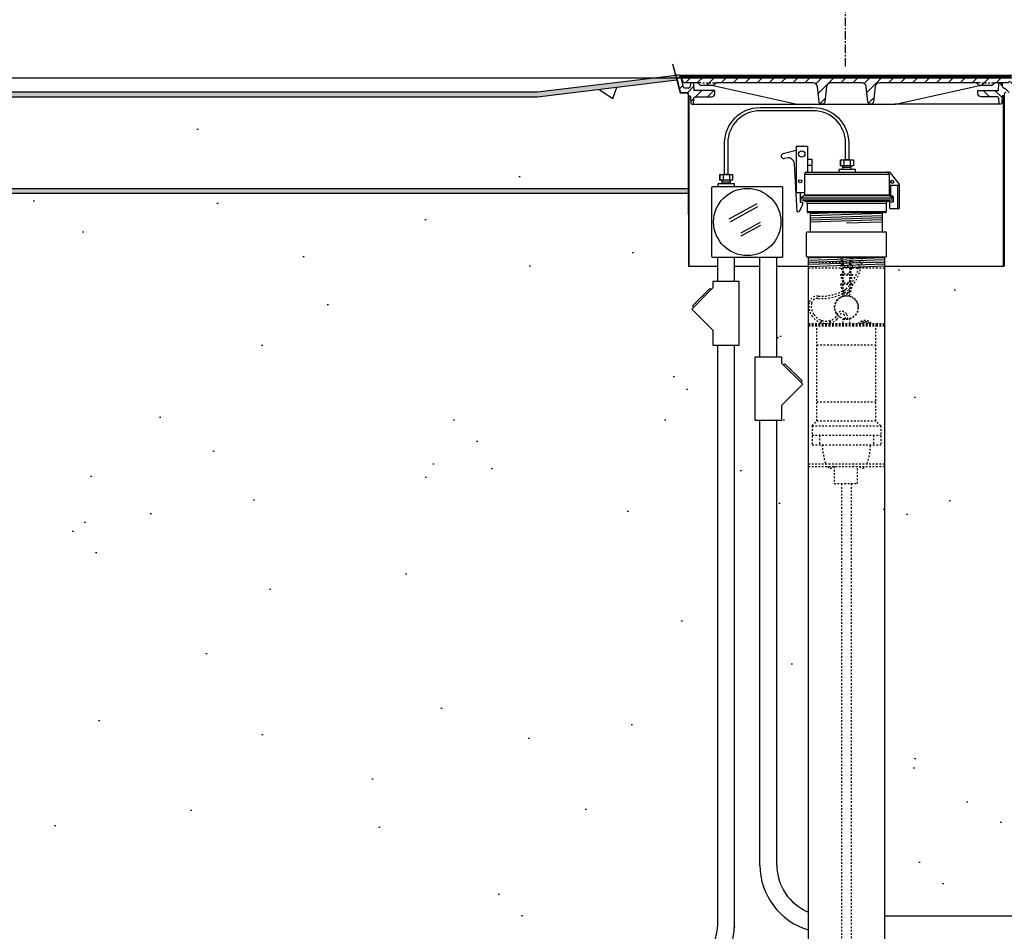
# Model space of a CAD drawing. Extents: x -169 to 7270, y -140 to 2984.
# Tile 144 of 256: x 1649 to 1707, y 370 to 424. Entities that reach past the tile are written whole.
import ezdxf

# ---------------------------------------------------------------- set-up
doc = ezdxf.new("R2010")
doc.units = 0
doc.header["$MEASUREMENT"] = 0
doc.header["$PDSIZE"] = 1
doc.linetypes.add('CENTER1', pattern=[0.6625, 0.5, -0.075, 0.0125, -0.075])
doc.linetypes.add('HIDDEN5', pattern=[0.05, 0.025, -0.025])
doc.layers.get('DEFPOINTS').update_dxf_attribs({"linetype": 'CONTINUOUS'})
for name, color, linetype in [('CENTERLINE', 3, 'CENTER1'), ('CONCRETE-HATCH', 2, 'CONTINUOUS'), ('CONDUIT', 2, 'CONTINUOUS'), ('DIM', 3, 'CONTINUOUS'), ('FACE-SEAL-ADAPTOR', 3, 'CONTINUOUS'), ('GALV-4-PIPE', 4, 'CONTINUOUS'), ('J-BOX', 2, 'CONTINUOUS'), ('PEAGRAVEL-HATCH', 3, 'CONTINUOUS'), ('PROBE', 2, 'CONTINUOUS'), ('TANK-MANHOLE-18', 2, 'CONTINUOUS'), ('TANK-MANHOLE-COVER-18', 2, 'CONTINUOUS'), ('TANK-MANHOLE-COVER-HATCH-18', 7, 'CONTINUOUS'), ('TANK-MANHOLE-HATCH-18', 7, 'CONTINUOUS'), ('TANK-SLAB', 6, 'CONTINUOUS'), ('TLM-CAP', 3, 'CONTINUOUS')]:
    doc.layers.add(name, color=color, linetype=linetype)
doc.layers.add('FREEZE-LINES', color=8, linetype='CONTINUOUS', plot=False)
doc.styles.add('SIMPLEX', font='simplex')
doc.dimstyles.new('DIM64', dxfattribs={"dimscale": 64, "dimtxt": 0.09375, "dimasz": 0.09375, "dimexe": 0.0625, "dimexo": 0.0625, "dimgap": 0.046875, "dimtad": 1, "dimdec": 4, "dimzin": 3, "dimdsep": 46, "dimlunit": 4, "dimtxsty": 'SIMPLEX', "dimcen": 0, "dimclrd": 256, "dimclre": 256, "dimclrt": 256, "dimadec": 0, "dimazin": 0, "dimtfac": 1, "dimtdec": 4, "dimtmove": 0, "dimatfit": 3, "dimfxl": 1, "dimfrac": 2, "dimtolj": 1, "dimtzin": 0, "dimarcsym": 0})
pattern_1 = [(45, (131.6848, -564.00736), (-0.35355339, 0.35355339), [])]

# ---------------------------------------------------------------- blocks, each defined once
blk = doc.blocks.new('*D7')
at = {"layer": 'DEFPOINTS', "color": 0, "transparency": 16777216}
for p in [(2010, 414.289), (1374, 414.007), (1374, 136.516)]:
    blk.add_point(p, dxfattribs=at)
at = {"layer": 'DIM', "lineweight": -2, "transparency": 16777216}
for p, q in [((2010, 410.289), (2010, 132.516)), ((1374, 410.007), (1374, 132.516)), ((2004, 136.516), (1380, 136.516))]:
    blk.add_line(p, q, dxfattribs=at)
at = {"layer": 'DIM', "transparency": 16777216}
for points in [[(1380, 137.516), (1380, 135.516), (1374, 136.516)], [(2004, 137.516), (2004, 135.516), (2010, 136.516)]]:
    blk.add_solid(points, dxfattribs=at)
at = {"layer": 'DIM', "transparency": 16777216, "insert": (1692, 144.087), "char_height": 6, "attachment_point": 5, "style": 'SIMPLEX'}
blk.add_mtext('\\A1;53\'-0" (F.V. TANK SLAB)', dxfattribs=at)

msp = doc.modelspace()

# ---------------------------------------------------------------- hatches: boundary and pattern name
at = {"layer": 'CONCRETE-HATCH'}
h = msp.add_hatch(dxfattribs=at)
h.set_pattern_fill('AR-CONC', color=256, scale=2.67, style=0)
h.set_pattern_definition([(50, (1542.43, 414.289), (19.1508, -1.6755), [2.0025, -22.0275]), (355, (1542.43, 414.289), (-3.7047, 20.0835), [1.602, -17.622]), (100.451, (1544.026, 414.149), (15.4462, 18.408), [1.7019, -18.7205]), (46.184, (1542.43, 419.629), (28.4953, -4.4194), [3.0038, -33.0412]), (96.636, (1544.804, 419.26), (24.9555, 26.009), [2.553, -28.0807]), (351.184, (1542.43, 419.63), (24.9555, 26.009), [2.403, -26.433]), (21, (1545.1, 418.294), (15.9374, -10.75), [2.0025, -22.0275]), (326, (1545.1, 418.294), (6.4965, 19.3615), [1.602, -17.622]), (71.451, (1546.428, 417.398), (22.434, 8.6116), [1.7019, -18.7205]), (37.5, (1542.43, 414.2886), (0.32467, 8.88827), [0, -17.4084, 0, -17.889, 0, -17.68875]), (7.5, (1542.43, 414.289), (7.02396, 10.5308), [0, -10.1994, 0, -17.0079, 0, -6.74175]), (327.5, (1536.4756, 414.2886), (14.25306, -0.6022), [0, -6.675, 0, -20.826, 0, -27.6345]), (317.5, (1533.806, 414.289), (15.5711, 2.6728), [0, -8.6775, 0, -13.8306, 0, -19.6245])])
h.paths.add_polyline_path([(1688.35044, 419.8399), (1687.87127, 419.8399), (1687.6358, 420.71738), (1679.70563, 419.72611), (1555.68812, 419.72611), (1543.72059, 421.22205), (1543.90371, 417.72783), (1542.4297, 417.72783), (1542.77038, 414.28861), (1688.35044, 414.28861)])
at = {"layer": 'PEAGRAVEL-HATCH'}
h = msp.add_hatch(dxfattribs=at)
h.set_pattern_fill('AR-SAND', color=256, scale=7.5, style=0)
h.set_pattern_definition([(37.5, (28.604, -562.66), (-0.47245, 14.45118), [0, -11.4, 0, -12.75, 0, -12.1875]), (7.5, (28.604, -562.66), (13.27333, 21.1661), [0, -6.15, 0, -10.275, 0, -3.9375]), (327.5, (19.379, -562.66), (23.35606, 0.04244), [0, -3.75, 0, -13.5, 0, -17.625]), (317.5, (19.379, -562.66), (22.54595, 6.58257), [0, -1.875, 0, -8.85, 0, -10.125])])
h.paths.add_polyline_path([(1726.60383, 407.58891), (1726.23487, 408.22083), (1725.21752, 408.7291), (1723.86109, 409.13569), (1723.21683, 412.02831), (1723.21683, 414.18593), (1706.57998, 414.18593), (1706.57998, 414.23038), (1706.56546, 411.18305), (1706.51692, 411.18305), (1699.47564, 411.18305), (1699.47564, 372.74524), (1726.60383, 372.74524)])
edge = h.paths.add_edge_path()
edge.add_line((1759.34415, 403.65155), (1760.18446, 406.01533))
edge.add_line((1760.18446, 406.01533), (1759.23488, 407.64169))
edge.add_line((1759.23488, 407.64169), (1758.21753, 408.14996))
edge.add_line((1758.21753, 408.14996), (1756.86109, 408.55655))
edge.add_line((1756.86109, 408.55655), (1756.21683, 411.44917))
edge.add_line((1756.21683, 411.44917), (1754.20259, 414.27928))
edge.add_line((1754.20259, 414.27928), (1737.23445, 415.49416))
edge.add_line((1737.23445, 415.49416), (1737.23445, 412.0134))
edge.add_line((1737.23445, 412.0134), (1736.20504, 408.42416))
edge.add_line((1736.20504, 408.42416), (1735.39114, 406.62835))
edge.add_line((1735.39114, 406.62835), (1732.84124, 404.25977))
edge.add_line((1732.84124, 404.25977), (1732.84124, 404.05669))
edge.add_line((1732.84124, 404.05669), (1733.02874, 404.02544))
edge.add_line((1733.02874, 404.02544), (1733.02874, 403.51199))
edge.add_line((1733.02874, 403.51199), (1732.84124, 403.48074))
edge.add_line((1732.84124, 403.48074), (1732.84124, 402.37473))
edge.add_arc((1732.71624, 402.37473), 0.125, 270, 360, ccw=False)
edge.add_line((1732.71624, 402.24973), (1727.7457, 402.24973))
edge.add_arc((1727.7457, 402.37473), 0.125, 180, 270, ccw=False)
edge.add_line((1727.6207, 402.37473), (1727.6207, 403.48074))
edge.add_line((1727.6207, 403.48074), (1727.4332, 403.51199))
edge.add_line((1727.4332, 403.51199), (1727.4332, 404.02544))
edge.add_line((1727.4332, 404.02544), (1727.6207, 404.05669))
edge.add_line((1727.6207, 404.05669), (1727.6207, 404.35958))
edge.add_line((1727.6207, 404.35958), (1727.18445, 406.59447))
edge.add_line((1727.18445, 406.59447), (1726.60383, 407.58891))
edge.add_line((1726.60383, 407.58891), (1726.60383, 353.00273))
edge.add_line((1726.60383, 353.00273), (1726.94007, 353.00273))
edge.add_line((1726.94007, 353.00273), (1726.94007, 353.35353))
edge.add_arc((1726.94007, 354.00273), 0.6492, 270, 360)
edge.add_line((1727.58927, 354.00273), (1730.22111, 354.00273))
edge.add_line((1730.22111, 354.00273), (1727.87724, 354.08168))
edge.add_line((1727.87724, 354.08168), (1727.87724, 354.33182))
edge.add_line((1727.87724, 354.33182), (1732.57403, 354.17362))
edge.add_line((1732.57403, 354.17362), (1732.57403, 354.00273))
edge.add_line((1732.57403, 354.00273), (1732.83927, 354.00273))
edge.add_arc((1733.48847, 354.00273), 0.6492, 180, 270)
edge.add_line((1733.48847, 353.35353), (1733.48847, 353.00273))
edge.add_line((1733.48847, 353.00273), (1734.97565, 353.00273))
edge.add_line((1734.97565, 353.00273), (1735.97564, 355.00273))
edge.add_line((1735.97564, 355.00273), (1740.97564, 355.00273))
edge.add_line((1740.97564, 355.00273), (1741.97564, 353.00273))
edge.add_line((1741.97564, 353.00273), (1751.47565, 353.00273))
edge.add_line((1751.47565, 353.00273), (1752.47564, 355.00273))
edge.add_line((1752.47564, 355.00273), (1757.47564, 355.00273))
edge.add_line((1757.47564, 355.00273), (1758.47564, 353.00273))
edge.add_line((1758.47564, 353.00273), (1759.95171, 353.00273))
edge.add_line((1759.95171, 353.00273), (1759.95171, 353.35352))
edge.add_arc((1759.95171, 354.00273), 0.6492, 270, 360)
edge.add_line((1760.60091, 354.00273), (1761.02942, 354.00273))
edge.add_line((1761.02942, 354.00273), (1760.98756, 354.5133))
edge.add_arc((1760.86621, 354.54328), 0.125, 346.1218524, 489.3781075)
edge.add_arc((1760.74132, 354.72188), 0.0938, 180, 299.0745903, ccw=False)
edge.add_line((1760.64752, 354.72188), (1760.64752, 355.47178))
edge.add_line((1760.64752, 355.47178), (1760.28628, 360.56558))
edge.add_line((1760.28628, 360.56558), (1759.33938, 360.56576))
edge.add_line((1759.33938, 360.56576), (1759.34415, 403.65155))
edge = h.paths.add_edge_path()
edge.add_line((1726.60383, 371.74524), (1699.47564, 371.74524))
edge.add_line((1699.47564, 371.74524), (1699.47564, 354.00273))
edge.add_line((1699.47564, 354.00273), (1699.72564, 354.00273))
edge.add_arc((1700.37484, 354.00273), 0.6492, 180, 270)
edge.add_line((1700.37484, 353.35352), (1700.37484, 353.00273))
edge.add_line((1700.37484, 353.00273), (1701.97564, 353.00273))
edge.add_line((1701.97564, 353.00273), (1702.97564, 355.00273))
edge.add_line((1702.97564, 355.00273), (1707.97564, 355.00273))
edge.add_line((1707.97564, 355.00273), (1708.97564, 353.00273))
edge.add_line((1708.97564, 353.00273), (1718.47564, 353.00273))
edge.add_line((1718.47564, 353.00273), (1719.47564, 355.00273))
edge.add_line((1719.47564, 355.00273), (1724.47564, 355.00273))
edge.add_line((1724.47564, 355.00273), (1725.47564, 353.00273))
edge.add_line((1725.47564, 353.00273), (1726.60383, 353.00273))
edge.add_line((1726.60383, 353.00273), (1726.60383, 371.74524))
h = msp.add_hatch(dxfattribs=at)
h.set_pattern_fill('AR-SAND', color=256, scale=7.5, style=0)
h.set_pattern_definition([(37.5, (1555.688, 381.755), (-0.4725, 14.4512), [0, -11.4, 0, -12.75, 0, -12.1875]), (7.5, (1555.688, 381.755), (13.2733, 21.166), [0, -6.15, 0, -10.275, 0, -3.9375]), (327.5, (1546.463, 381.755), (23.3561, 0.0424), [0, -3.75, 0, -13.5, 0, -17.625]), (317.5, (1546.463, 381.755), (22.546, 6.5826), [0, -1.875, 0, -8.85, 0, -10.125])])
h.paths.add_polyline_path([(1679.00358, 414.00736), (1555.68812, 414.00736), (1555.68812, 381.75504), (1679.00358, 381.75504)])
h = msp.add_hatch(dxfattribs=at)
h.set_pattern_fill('AR-SAND', color=256, scale=7.5, style=0)
h.set_pattern_definition([(37.5, (1679.053, 409.696), (-0.472, 14.451), [0, -11.4, 0, -12.75, 0, -12.1875]), (7.5, (1679.053, 409.696), (13.273, 21.166), [0, -6.15, 0, -10.275, 0, -3.9375]), (327.5, (1669.828, 409.696), (23.356, 0.0424), [0, -3.75, 0, -13.5, 0, -17.625]), (317.5, (1669.828, 409.696), (22.546, 6.583), [0, -1.875, 0, -8.85, 0, -10.125])])
h.paths.add_polyline_path([(1688.45571, 414.00736), (1679.05265, 414.00736), (1679.05265, 409.69624), (1688.45571, 409.69624)])
h = msp.add_hatch(dxfattribs=at)
h.set_pattern_fill('AR-SAND', color=256, scale=7.5, style=0)
h.set_pattern_definition([(37.5, (1542.958, 351.507), (-0.47245, 14.4512), [0, -11.4, 0, -12.75, 0, -12.1875]), (7.5, (1542.958, 351.507), (13.2733, 21.166), [0, -6.15, 0, -10.275, 0, -3.9375]), (327.5, (1533.733, 351.507), (23.3561, 0.0424), [0, -3.75, 0, -13.5, 0, -17.625]), (317.5, (1533.733, 351.507), (22.546, 6.5826), [0, -1.875, 0, -8.85, 0, -10.125])])
h.paths.add_polyline_path([(1695.50755, 370.41399, -0.33231803), (1692.64159, 374.24987), (1692.64159, 400.55842), (1692.36379, 400.55842), (1692.36379, 404.33631), (1692.64159, 404.33631), (1692.64159, 409.69624), (1691.14122, 409.69624), (1691.14122, 408.79076), (1691.41902, 408.79076), (1691.41902, 405.01287), (1691.14122, 405.01287), (1691.14122, 370.77028, -0.41421356), (1687.14122, 366.77028), (1545.21745, 366.77028), (1545.21745, 366.37309), (1545.03183, 366.37309), (1545.03183, 366.41912), (1544.47495, 366.41912), (1544.47495, 366.37309), (1543.96431, 366.33738), (1543.96431, 365.9245), (1543.84056, 365.02731), (1543.22181, 365.02731), (1543.22181, 359.00736, 0.41421356), (1542.97181, 358.75736), (1542.97181, 357.75736), (1543.84102, 357.75736), (1544.07754, 357.75736), (1543.34101, 356.44212), (1543.34101, 356.04377, -0.41421356), (1543.09101, 355.79377), (1542.95755, 355.79377), (1542.95755, 351.50736), (1550.75755, 351.50736), (1551.75755, 353.50736), (1556.75755, 353.50736), (1557.75755, 351.50736), (1567.25755, 351.50736), (1568.25755, 353.50736), (1573.25755, 353.50736), (1574.25755, 351.50736), (1583.75755, 351.50736), (1584.75755, 353.50736), (1589.75755, 353.50736), (1590.75755, 351.50736), (1600.25755, 351.50736), (1601.25755, 353.50736), (1606.25755, 353.50736), (1607.25755, 351.50736), (1616.75755, 351.50736), (1617.75755, 353.50736), (1622.75755, 353.50736), (1623.75755, 351.50736), (1633.25755, 351.50736), (1634.25755, 353.50736), (1639.25755, 353.50736), (1640.25755, 351.50736), (1653.25755, 351.50736), (1654.25755, 353.50736), (1659.25755, 353.50736), (1660.25755, 351.50736), (1669.75755, 351.50736), (1670.75755, 353.50736), (1675.75755, 353.50736), (1676.75755, 351.50736), (1677.50756, 351.50736), (1677.50756, 351.75864), (1678.48256, 351.75864, 0.38485186), (1678.75755, 352.00867, 0.4284741), (1679.75936, 353.05418, -0.42758182), (1681.50754, 354.88363, -0.41410252), (1683.25755, 353.1343), (1683.25761, 352.97435, 0.41431061), (1684.25868, 352.00866, 0.38781863), (1684.53255, 351.75864), (1685.50755, 351.75864), (1685.50755, 351.50736), (1686.25755, 351.50736), (1687.25755, 353.50736), (1692.25755, 353.50736), (1693.25755, 351.50736), (1694.60835, 351.50736), (1694.60835, 351.85816, 0.41421356), (1695.25755, 352.50736), (1695.50755, 352.50736)])
h = msp.add_hatch(dxfattribs=at)
h.set_pattern_fill('AR-SAND', color=256, scale=7.5, style=0)
h.set_pattern_definition([(37.5, (1679.004, 381.755), (-0.4725, 14.451), [0, -11.4, 0, -12.75, 0, -12.1875]), (7.5, (1679.004, 381.755), (13.273, 21.166), [0, -6.15, 0, -10.275, 0, -3.9375]), (327.5, (1669.779, 381.755), (23.356, 0.0424), [0, -3.75, 0, -13.5, 0, -17.625]), (317.5, (1669.779, 381.755), (22.546, 6.583), [0, -1.875, 0, -8.85, 0, -10.125])])
h.paths.add_polyline_path([(1689.86341, 405.90179), (1688.6063, 407.1589), (1688.72415, 407.27676), (1688.64558, 407.35533), (1689.66699, 408.37674), (1689.74556, 408.29817), (1689.86341, 408.41602), (1689.86341, 408.79076), (1690.14122, 408.79076), (1690.14122, 409.69624), (1679.00358, 409.69624), (1679.00358, 381.75504), (1690.14122, 381.75504), (1690.14122, 405.01287), (1689.86341, 405.01287)])
h = msp.add_hatch(dxfattribs=at)
h.set_pattern_fill('AR-SAND', color=256, scale=7.5, style=0)
h.set_pattern_definition([(37.5, (1694.558, 386.145), (-0.4725, 14.451), [0, -11.4, 0, -12.75, 0, -12.1875]), (7.5, (1694.558, 386.145), (13.273, 21.166), [0, -6.15, 0, -10.275, 0, -3.9375]), (327.5, (1685.333, 386.145), (23.356, 0.0424), [0, -3.75, 0, -13.5, 0, -17.625]), (317.5, (1685.333, 386.145), (22.546, 6.583), [0, -1.875, 0, -8.85, 0, -10.125])])
h.paths.add_polyline_path([(1695.55663, 409.69624), (1693.69066, 409.69624), (1693.69066, 404.33631), (1693.96846, 404.33631), (1693.96846, 403.96157), (1694.08632, 403.84371), (1694.16489, 403.92228), (1695.18629, 402.90087), (1695.22558, 402.70445), (1693.96846, 401.44733), (1693.96846, 400.55842), (1693.69066, 400.55842), (1693.69066, 374.24987, 0.30472654), (1695.55663, 371.47247)])
h = msp.add_hatch(dxfattribs=at)
h.set_pattern_fill('AR-SAND', color=256, scale=7.5, style=0)
h.set_pattern_definition([(37.5, (1542.972, 367.77), (-0.47245, 14.4512), [0, -11.4, 0, -12.75, 0, -12.1875]), (7.5, (1542.972, 367.77), (13.2733, 21.166), [0, -6.15, 0, -10.275, 0, -3.9375]), (327.5, (1533.747, 367.77), (23.3561, 0.0424), [0, -3.75, 0, -13.5, 0, -17.625]), (317.5, (1533.747, 367.77), (22.546, 6.5826), [0, -1.875, 0, -8.85, 0, -10.125])])
edge = h.paths.add_edge_path()
edge.add_line((1690.14122, 381.75504), (1544.09179, 381.75504))
edge.add_line((1544.09179, 381.75504), (1543.35526, 380.4398))
edge.add_line((1543.35526, 380.4398), (1543.35526, 380.04145))
edge.add_arc((1543.10526, 380.04145), 0.25, -90, 0, ccw=False)
edge.add_line((1543.10526, 379.79145), (1542.97181, 379.79145))
edge.add_line((1542.97181, 379.79145), (1542.97181, 378.25504))
edge.add_arc((1543.22181, 378.25504), 0.25, 180, 270)
edge.add_line((1543.22181, 378.00504), (1543.22181, 374.99918))
edge.add_line((1543.22181, 374.99918), (1543.84056, 374.99918))
edge.add_line((1543.84056, 374.99918), (1543.84056, 374.102))
edge.add_line((1543.84056, 374.102), (1543.96431, 374.102))
edge.add_line((1543.96431, 374.102), (1543.96431, 373.68911))
edge.add_line((1543.96431, 373.68911), (1544.53683, 373.64908))
edge.add_line((1544.53683, 373.64908), (1544.53683, 373.13121))
edge.add_line((1544.53683, 373.13121), (1545.03183, 373.13121))
edge.add_line((1545.03183, 373.13121), (1545.03183, 373.6534))
edge.add_line((1545.03183, 373.6534), (1545.21745, 373.6534))
edge.add_line((1545.21745, 373.6534), (1545.21745, 373.13121))
edge.add_line((1545.21745, 373.13121), (1556.60817, 373.13121))
edge.add_ellipse((1556.60817, 372.94371), major_axis=(0, 0.1875), ratio=0.47920074, start_angle=180, end_angle=360, ccw=False)
edge.add_ellipse((1556.60817, 372.56871), major_axis=(0, -0.1875), ratio=0.47920074, start_angle=0, end_angle=180, ccw=False)
edge.add_line((1556.60817, 372.38121), (1545.21745, 372.38121))
edge.add_line((1545.21745, 372.38121), (1545.21745, 371.85903))
edge.add_line((1545.21745, 371.85903), (1545.03183, 371.85903))
edge.add_line((1545.03183, 371.85903), (1545.03183, 371.90506))
edge.add_line((1545.03183, 371.90506), (1544.47495, 371.90506))
edge.add_line((1544.47495, 371.90506), (1544.47495, 371.85903))
edge.add_line((1544.47495, 371.85903), (1543.96431, 371.82332))
edge.add_line((1543.96431, 371.82332), (1543.96431, 371.41043))
edge.add_line((1543.96431, 371.41043), (1543.84056, 370.51325))
edge.add_line((1543.84056, 370.51325), (1543.22181, 370.51325))
edge.add_line((1543.22181, 370.51325), (1543.22181, 369.51325))
edge.add_line((1543.22181, 369.51325), (1543.84056, 369.51325))
edge.add_line((1543.84056, 369.51325), (1543.84056, 368.61606))
edge.add_line((1543.84056, 368.61606), (1543.96431, 368.61606))
edge.add_line((1543.96431, 368.61606), (1543.96431, 368.20317))
edge.add_line((1543.96431, 368.20317), (1544.53683, 368.16314))
edge.add_line((1544.53683, 368.16314), (1544.53683, 367.77028))
edge.add_line((1544.53683, 367.77028), (1545.03183, 367.77028))
edge.add_line((1545.03183, 367.77028), (1545.03183, 368.16747))
edge.add_line((1545.03183, 368.16747), (1545.21745, 368.16747))
edge.add_line((1545.21745, 368.16747), (1545.21745, 367.77028))
edge.add_line((1545.21745, 367.77028), (1687.14122, 367.77028))
edge.add_arc((1687.14122, 370.77028), 3, 270, 360)
edge.add_line((1690.14122, 370.77028), (1690.14122, 381.75504))
h.paths.add_polyline_path([(1545.02193, 373.81527), (1544.90313, 373.81527, -1), (1544.66553, 373.81527), (1544.54673, 373.81527, -1)], flags=16)
h.paths.add_polyline_path([(1544.68137, 373.81527, -1), (1544.88729, 373.81527, -1)], flags=0)
h.paths.add_polyline_path([(1545.02193, 368.32933), (1544.90313, 368.32933, -1), (1544.66553, 368.32933), (1544.54673, 368.32933, -1)], flags=16)
h.paths.add_polyline_path([(1544.68137, 368.32933, -1), (1544.88729, 368.32933, -1)], flags=0)
at = {"layer": 'TANK-MANHOLE-COVER-HATCH-18', "linetype": 'Continuous'}
h = msp.add_hatch(dxfattribs=at)
h.set_pattern_fill('LINE', color=256, scale=4, angle=45, style=0)
h.set_pattern_definition(pattern_1)
h.paths.add_polyline_path([(1688.04099, 420.91443), (1688.04654, 420.85062), (1688.13846, 420.59877, 0.31505809), (1688.22653, 420.53716), (1688.97862, 420.53716, -0.20068244), (1689.04536, 420.50925), (1689.14491, 420.40834, 0.20068244), (1689.21165, 420.38042), (1689.55145, 420.38042), (1689.89126, 420.38042, 0.20067998), (1689.958, 420.40834), (1690.05755, 420.50925, -0.20067998), (1690.12429, 420.53716), (1695.84296, 420.53716, -0.38336671), (1696.09155, 420.31372), (1696.18703, 419.42017, 0.38336671), (1696.3424, 419.28052), (1696.36922, 419.28052, 0.38336671), (1696.52459, 419.42017), (1696.62003, 420.31337, -0.38376912), (1696.869, 420.53716), (1698.73177, 420.53716, -0.38581775), (1698.98232, 420.31159), (1699.07613, 419.42042, 0.38381878), (1699.23152, 419.28052), (1699.25979, 419.28052, 0.38381878), (1699.41518, 419.42042), (1699.50917, 420.31333, -0.38381878), (1699.7578, 420.53716), (1705.47787, 420.53716, -0.20067998), (1705.54461, 420.50925), (1705.64416, 420.40834, 0.20067998), (1705.7109, 420.38042), (1706.0507, 420.38042), (1706.39051, 420.38042, 0.20068244), (1706.45725, 420.40834), (1706.55679, 420.50925, -0.20068244), (1706.62353, 420.53716), (1707.37424, 420.53716, 0.31505687), (1707.46231, 420.59877), (1707.55423, 420.85062), (1707.55978, 420.91443), (1697.80108, 420.91443)])
at = {"layer": 'TANK-MANHOLE-HATCH-18', "linetype": 'Continuous'}
h = msp.add_hatch(dxfattribs=at)
h.set_pattern_fill('LINE', color=256, scale=4, angle=45, style=0)
h.set_pattern_definition(pattern_1)
h.paths.add_polyline_path([(1688.57223, 419.72568), (1688.60689, 419.33747, 0.45806569), (1688.68378, 419.28226, 0.46914088), (1688.76083, 419.33974), (1688.77477, 419.60455, -0.39889443), (1688.8996, 419.72298), (1689.82748, 419.72298, 0.39805028), (1690.01469, 419.90008), (1690.02581, 420.10025), (1688.79969, 420.10025), (1688.78025, 420.47787, 0.39923087), (1688.71784, 420.53716), (1688.63882, 420.53716, 0.39953151), (1688.5764, 420.47781), (1688.57025, 420.35585, -0.39953151), (1688.4298, 420.22231), (1688.25153, 420.22231, -0.34858266), (1688.16023, 420.29476), (1688.01065, 420.93605, 0.34699278), (1687.92027, 421.00736), (1687.73719, 421.00736), (1687.95503, 420.06802, 0.34818324), (1688.0768, 419.97125), (1688.35723, 419.97125, -0.40020821), (1688.45158, 419.88201), (1688.4571, 419.78262), (1688.50997, 419.78262, -0.38836603)])
h = msp.add_hatch(dxfattribs=at)
h.set_pattern_fill('LINE', color=256, scale=4, angle=135, style=0)
h.set_pattern_definition([(135, (131.6848, -564.00736), (-0.35355339, -0.35355339), [])])
h.paths.add_polyline_path([(1707.03052, 420.35585), (1707.02437, 420.47781, 0.39953151), (1706.96195, 420.53716), (1706.88293, 420.53716, 0.39923087), (1706.82051, 420.47787), (1706.80108, 420.10025), (1705.57496, 420.10025), (1705.58608, 419.90008, 0.39805028), (1705.77329, 419.72298), (1706.70117, 419.72298, -0.39889443), (1706.826, 419.60455), (1706.83994, 419.33974, 0.46914088), (1706.91699, 419.28226, 0.45806569), (1706.99388, 419.33747), (1707.02854, 419.72568, -0.38836603), (1707.09079, 419.78262), (1707.14367, 419.78262), (1707.14919, 419.88201, -0.40020821), (1707.24354, 419.97125), (1707.52397, 419.97125, 0.34818324), (1707.64574, 420.06802), (1707.86358, 421.00736), (1707.68049, 421.00736, 0.34699278), (1707.59011, 420.93605), (1707.44054, 420.29476, -0.34858266), (1707.34924, 420.22231), (1707.17097, 420.22231, -0.39953151)])
at = {"layer": 'TANK-SLAB'}
for points in [[(1687.7792, 420.7319), (1687.71532, 421.00736), (1679.51855, 420.00736), (1555.70563, 420.00736), (1543.70563, 421.50736), (1543.72059, 421.22205), (1555.68812, 419.72611), (1679.51855, 419.72611)], [(1688.46093, 414.28861), (1542.77038, 414.28861), (1542.79824, 414.00736), (1688.46093, 414.00736)]]:
    msp.add_hatch(color=256, dxfattribs=at).paths.add_polyline_path(points)

# ---------------------------------------------------------------- linework, layer by layer
at = {"layer": 'CENTERLINE'}
msp.add_line((1697.75755, 421.50736), (1697.75755, 465.14738), dxfattribs=at)
at = {"layer": 'CONDUIT'}
for p, q in [((1690.19029, 408.79076), (1690.19029, 410.21767)), ((1691.19029, 408.79076), (1691.19029, 410.21767)), ((1692.69066, 404.33631), (1692.69066, 410.21767)), ((1693.69066, 404.33631), (1693.69066, 410.21767)), ((1690.19029, 370.77028), (1690.19029, 405.01287)), ((1691.19029, 370.77028), (1691.19029, 405.01287)), ((1692.69066, 374.24987), (1692.69066, 400.55842)), ((1693.69066, 374.24987), (1693.69066, 400.55842)), ((1700.05663, 371.24987), (1814.75403, 371.24987))]:
    msp.add_line(p, q, dxfattribs=at)
for points in [[(1689.91249, 408.41602), (1688.65537, 407.1589), (1689.91249, 405.90179), (1689.91249, 405.01287), (1691.46809, 405.01287), (1691.46809, 408.79076), (1689.91249, 408.79076)], [(1693.96846, 403.96157), (1695.22558, 402.70445), (1693.96846, 401.44733), (1693.96846, 400.55842), (1692.41286, 400.55842), (1692.41286, 404.33631), (1693.96846, 404.33631)]]:
    msp.add_lwpolyline(points, close=True, dxfattribs=at)
for points in [[(1689.79463, 408.29817), (1689.71606, 408.37674), (1688.69465, 407.35533), (1688.77322, 407.27676)], [(1694.08632, 403.84371), (1694.16489, 403.92228), (1695.18629, 402.90087), (1695.10772, 402.8223)]]:
    msp.add_lwpolyline(points, dxfattribs=at)
for centre, radius, start, end in [((1696.69066, 374.24987), 4, 180, 253.5303099), ((1696.69066, 374.24987), 3, 180, 247.7894801), ((1687.19029, 370.77028), 4, 270, 0), ((1687.19029, 370.77028), 3, 270, 0)]:
    msp.add_arc(centre, radius, start, end, dxfattribs=at)
at = {"layer": 'DEFPOINTS'}
for points in [[(1687.51848, 421.66444), (1687.97758, 419.94932), (1688.36347, 419.94932), (1688.4083, 419.92254), (1688.43481, 419.87263), (1688.43481, 412.74358)], [(1687.52472, 421.66444), (1687.98382, 419.94932), (1688.36971, 419.94932), (1688.41454, 419.92254), (1688.44105, 419.87263), (1688.44105, 412.74358)], [(1687.52472, 421.66444), (1687.98382, 419.94932), (1688.36971, 419.94932), (1688.41454, 419.92254), (1688.44105, 419.87263), (1688.44105, 412.74358)], [(1687.52472, 421.66444), (1687.98382, 419.94932), (1688.36971, 419.94932), (1688.41454, 419.92254), (1688.44105, 419.87263), (1688.44105, 412.74358)], [(1687.52472, 421.66444), (1687.98382, 419.94932), (1688.36971, 419.94932), (1688.41454, 419.92254), (1688.44105, 419.87263), (1688.44105, 412.74358)]]:
    msp.add_lwpolyline(points, dxfattribs=at)
at = {"layer": 'FACE-SEAL-ADAPTOR'}
for p, q in [((1695.68163, 411.73593), (1695.68163, 412.86156)), ((1699.93163, 412.86156), (1699.93163, 411.73593))]:
    msp.add_line(p, q, dxfattribs=at)
at = {"layer": 'FACE-SEAL-ADAPTOR', "color": 7}
for p, q in [((1697.80663, 412.86156), (1695.68163, 412.78999)), ((1699.93163, 412.80807), (1695.68163, 412.66492)), ((1699.93163, 412.683), (1695.68163, 412.53984)), ((1699.93163, 412.55793), (1695.68163, 412.41477)), ((1699.93163, 412.43286), (1695.68163, 412.2897)), ((1699.93163, 412.30779), (1697.80663, 412.23621))]:
    msp.add_line(p, q, dxfattribs=at)
at = {"layer": 'FACE-SEAL-ADAPTOR'}
msp.add_lwpolyline([(1695.50802, 410.23593, -0.41421356), (1695.44552, 410.29843), (1695.44552, 411.67343, -0.41421356), (1695.50802, 411.73593), (1700.10524, 411.73593, -0.41421356), (1700.16774, 411.67343), (1700.16774, 410.29843, -0.41421356), (1700.10524, 410.23593)], format="xyb", close=True, dxfattribs=at)
at = {"layer": 'FREEZE-LINES', "linetype": 'Continuous'}
msp.add_line((1956.83545, 420.82382), (1447.06965, 420.82382), dxfattribs=at)
at = {"layer": 'GALV-4-PIPE', "color": 7}
for p, q in [((1697.80663, 410.23593), (1695.55663, 410.16014)), ((1700.05663, 410.18664), (1695.55663, 410.03507)), ((1700.05663, 410.06157), (1695.55663, 409.91)), ((1700.05663, 409.9365), (1695.55663, 409.78493)), ((1700.05663, 409.81143), (1695.55663, 409.65985)), ((1700.05663, 409.68636), (1697.68163, 409.60636))]:
    msp.add_line(p, q, dxfattribs=at)
at = {"layer": 'GALV-4-PIPE'}
msp.add_lwpolyline([(1700.05663, 352.50736), (1700.05663, 352.50736), (1695.55663, 352.50736), (1695.55663, 352.50736), (1695.55663, 410.23593), (1700.05663, 410.23593)], close=True, dxfattribs=at)
at = {"layer": 'J-BOX', "color": 7}
for p, q in [((1690.8763, 412.50494), (1692.5287, 413.41029)), ((1690.92187, 412.32357), (1692.57426, 413.22893)), ((1691.57722, 411.67628), (1692.71658, 412.30054)), ((1691.58851, 411.49492), (1692.74642, 412.12933))]:
    msp.add_line(p, q, dxfattribs=at)
at = {"layer": 'J-BOX'}
msp.add_lwpolyline([(1689.8461, 410.27322), (1689.8461, 414.35086, -0.41421356), (1689.90166, 414.40641), (1693.97929, 414.40641, -0.41421356), (1694.03485, 414.35086), (1694.03485, 410.27322, -0.41421356), (1693.97929, 410.21767), (1689.90166, 410.21767, -0.41421356)], format="xyb", close=True, dxfattribs=at)
msp.add_circle((1691.94047, 412.31204), 1.98948, dxfattribs=at)
at = {"layer": 'PROBE'}
for p, q in [((1697.93709, 415.98172), (1697.93709, 415.98172)), ((1697.93709, 415.98172), (1697.93709, 415.98172)), ((1697.60396, 415.42031), (1697.60396, 415.63153)), ((1698.09281, 415.42031), (1698.09281, 415.63153)), ((1690.78908, 415.12532), (1690.78908, 415.12532)), ((1690.78908, 415.12532), (1690.78908, 415.12532)), ((1690.45596, 414.56392), (1690.45596, 414.77513)), ((1690.9448, 414.56392), (1690.9448, 414.77513))]:
    msp.add_line(p, q, dxfattribs=at)
at = {"layer": 'PROBE', "color": 7}
for p, q in [((1698.09281, 415.52592), (1697.60396, 415.52592)), ((1690.9448, 414.66952), (1690.45596, 414.66952))]:
    msp.add_line(p, q, dxfattribs=at)
at = {"layer": 'PROBE', "color": 1, "linetype": 'HIDDEN5'}
for p, q in [((1697.45004, 410.23573), (1697.59664, 409.64333)), ((1697.52242, 410.23593), (1697.65167, 409.71365)), ((1698.09083, 410.23593), (1697.96158, 409.71365)), ((1698.16322, 410.23573), (1698.01662, 409.64333)), ((1695.55663, 409.94064), (1700.05663, 409.94064)), ((1695.55663, 409.59158), (1700.05663, 409.59158)), ((1697.45004, 409.77073), (1697.59664, 409.17834)), ((1697.51829, 409.78762), (1697.65167, 409.24865)), ((1697.59664, 409.64333), (1698.01662, 409.64333)), ((1697.61008, 407.92763), (1697.61008, 410.09588)), ((1697.65167, 409.71365), (1697.96158, 409.71365)), ((1698.09497, 409.78762), (1697.96158, 409.24865)), ((1698.00318, 407.92763), (1698.00318, 410.09588)), ((1698.16322, 409.77073), (1698.01662, 409.17834)), ((1697.45004, 409.2293), (1697.59664, 408.6369)), ((1697.51829, 409.24619), (1697.65167, 408.70721)), ((1697.59664, 409.17834), (1698.01662, 409.17834)), ((1697.65167, 409.24865), (1697.96158, 409.24865)), ((1698.09497, 409.24619), (1697.96158, 408.70721)), ((1698.16322, 409.2293), (1698.01662, 408.6369)), ((1697.45004, 408.64964), (1697.59664, 408.05725)), ((1697.51829, 408.66653), (1697.65167, 408.12756)), ((1697.59664, 408.6369), (1698.01662, 408.6369)), ((1697.65167, 408.70721), (1697.96158, 408.70721)), ((1698.09497, 408.66653), (1697.96158, 408.12756)), ((1698.16322, 408.64964), (1698.01662, 408.05725)), ((1697.59664, 408.05725), (1698.01662, 408.05725)), ((1697.65167, 408.12756), (1697.96158, 408.12756)), ((1695.55663, 406.29843), (1700.05663, 406.29843)), ((1695.55663, 406.22811), (1700.05663, 406.22811)), ((1695.55663, 406.1578), (1700.05663, 406.1578)), ((1696.05911, 400.5328), (1696.05911, 406.1578)), ((1696.30827, 406.49883), (1696.30827, 406.29843)), ((1696.85035, 406.48318), (1696.85035, 406.29843)), ((1697.61008, 406.54941), (1698.00318, 406.54941)), ((1697.61008, 406.29843), (1697.61008, 406.54941)), ((1698.00318, 406.29843), (1698.00318, 406.54941)), ((1699.55414, 400.5328), (1699.55414, 406.1578)), ((1696.05911, 405.0328), (1699.55414, 405.0328)), ((1696.05911, 401.6578), (1699.55414, 401.6578)), ((1695.77786, 400.25155), (1696.05911, 400.5328)), ((1695.77786, 400.25155), (1695.77786, 399.12655)), ((1695.77786, 400.25155), (1699.83539, 400.25155)), ((1696.05911, 400.5328), (1699.55414, 400.5328)), ((1699.83539, 400.25155), (1699.55414, 400.5328)), ((1699.83539, 400.25155), (1699.83539, 399.12655)), ((1695.77786, 399.68905), (1699.83539, 399.68905)), ((1696.20859, 399.68905), (1696.20859, 399.12655)), ((1699.40467, 399.68905), (1699.40467, 399.12655)), ((1695.77786, 399.12655), (1699.83539, 399.12655)), ((1695.55663, 398.00155), (1700.05663, 398.00155)), ((1695.55663, 397.84849), (1700.05663, 397.84849)), ((1697.08292, 397.84849), (1697.08292, 396.82573)), ((1698.4614, 396.82573), (1698.4614, 397.84849)), ((1697.08292, 396.82573), (1698.4614, 396.82573))]:
    msp.add_line(p, q, dxfattribs=at)
at = {"layer": 'PROBE'}
msp.add_lwpolyline([(1697.75464, 415.98172), (1697.75464, 416.99003, 0.41421356), (1695.84839, 418.89628), (1692.69533, 418.89628, 0.41421356), (1690.78908, 416.99003), (1690.78908, 415.12532), (1690.60158, 415.12532), (1690.60158, 416.99003, -0.41421356), (1692.69533, 419.08378), (1695.84839, 419.08378, -0.41421356), (1697.94214, 416.99003), (1697.94214, 415.98172)], format="xyb", close=True, dxfattribs=at)
at = {"layer": 'PROBE', "color": 7}
for points in [[(1697.49438, 415.98172, 0.41421356), (1697.46313, 415.95047), (1697.46313, 415.66278, 0.41421356), (1697.49438, 415.63153)], [(1697.62198, 415.98172, -0.41421356), (1697.65323, 415.95047), (1697.65323, 415.66278, -0.41421356), (1697.62198, 415.63153)], [(1697.68448, 415.98172, 0.41421356), (1697.65323, 415.95047), (1697.65323, 415.66278, 0.41421356), (1697.68448, 415.63153)], [(1698.0022, 415.98172, -0.41421356), (1698.03345, 415.95047), (1698.03345, 415.66278, -0.41421356), (1698.0022, 415.63153)], [(1698.0647, 415.98172, 0.41421356), (1698.03345, 415.95047), (1698.03345, 415.66278, 0.41421356), (1698.0647, 415.63153)], [(1698.19231, 415.98172, -0.41421356), (1698.22356, 415.95047), (1698.22356, 415.66278, -0.41421356), (1698.19231, 415.63153)], [(1690.34637, 415.12532, 0.41421356), (1690.31512, 415.09407), (1690.31512, 414.80638, 0.41421356), (1690.34637, 414.77513)], [(1690.47398, 415.12532, -0.41421356), (1690.50523, 415.09407), (1690.50523, 414.80638, -0.41421356), (1690.47398, 414.77513)], [(1690.53648, 415.12532, 0.41421356), (1690.50523, 415.09407), (1690.50523, 414.80638, 0.41421356), (1690.53648, 414.77513)], [(1690.85419, 415.12532, -0.41421356), (1690.88544, 415.09407), (1690.88544, 414.80638, -0.41421356), (1690.85419, 414.77513)], [(1690.91669, 415.12532, 0.41421356), (1690.88544, 415.09407), (1690.88544, 414.80638, 0.41421356), (1690.91669, 414.77513)], [(1691.0443, 415.12532, -0.41421356), (1691.07555, 415.09407), (1691.07555, 414.80638, -0.41421356), (1691.0443, 414.77513)]]:
    msp.add_lwpolyline(points, format="xyb", dxfattribs=at)
at = {"layer": 'PROBE'}
for points in [[(1697.46313, 415.98172), (1698.22356, 415.98172), (1698.22356, 415.63153), (1697.46313, 415.63153)], [(1690.31512, 415.12532), (1691.07555, 415.12532), (1691.07555, 414.77513), (1690.31512, 414.77513)]]:
    msp.add_lwpolyline(points, close=True, dxfattribs=at)
for points in [[(1698.33513, 415.26281), (1698.33513, 415.42031), (1697.35155, 415.42031), (1697.35155, 415.26281)], [(1691.18713, 414.40641), (1691.18713, 414.56392), (1690.20354, 414.56392), (1690.20354, 414.40641)]]:
    msp.add_lwpolyline(points, dxfattribs=at)
at = {"layer": 'PROBE', "color": 1, "linetype": 'HIDDEN5', "flags": 128}
for points in [[(1697.52538, 396.82573), (1697.52538, 391.14993), (1697.52538, 361.4892), (1697.52538, 346.57296)], [(1698.08788, 396.82573), (1698.08788, 391.86275), (1698.08788, 362.20202), (1698.08788, 346.57296)]]:
    msp.add_lwpolyline(points, dxfattribs=at)
at = {"layer": 'PROBE', "color": 1, "linetype": 'HIDDEN5'}
for radius in [0.70313, 0.68766]:
    msp.add_circle((1697.80663, 407.25253), radius, dxfattribs=at)
at = {"layer": 'PROBE', "linetype": 'Continuous'}
for centre in [(1697.49438, 415.66278), (1690.34637, 414.80638)]:
    msp.add_arc(centre, 0.03125, 180, 270, dxfattribs=at)
at = {"layer": 'PROBE', "color": 1, "linetype": 'HIDDEN5'}
for centre, radius, start, end in [((1696.01813, 410.22788), 2.5845, 313.0537162, 357.0595303), ((1696.01813, 410.22788), 2.72513, 313.0537162, 357.2113908), ((1696.07209, 407.444), 0.47534, 81.2224854, 166.6608814), ((1696.26187, 410.8272), 3.05642, 267.6955066, 301.4346952), ((1696.26187, 410.8272), 2.91579, 267.6955066, 301.4346952), ((1696.57273, 407.33657), 0.98732, 167.2978266, 215.5352968), ((1696.57273, 407.33657), 0.8467, 167.2978266, 215.7718683), ((1696.07209, 407.444), 0.33471, 81.2224854, 166.6608814), ((1696.60353, 407.29804), 0.99122, 212.6867901, 310.7212463), ((1696.60353, 407.29804), 0.85059, 212.451225, 310.7212463), ((1696.73791, 406.96047), 0.51782, 322.459505, 343.0025876), ((1697.53804, 406.6923), 0.32712, 32.9116577, 156.0575829), ((1696.73791, 406.96047), 0.65844, 321.0786875, 343.0025876), ((1697.53804, 406.6923), 0.1865, 32.9116577, 156.0575829), ((1697.25099, 406.56021), 0.50128, 359.1085406, 27.7518861), ((1697.25099, 406.56021), 0.64191, 359.1085406, 27.7518861), ((1698.89686, 405.97924), 0.49953, 39.7149598, 140.1481088), ((1698.89686, 405.97924), 0.42965, 47.9795125, 132.0204875), ((1698.89686, 405.97924), 0.38014, 57.1049702, 122.8950298), ((1700.90128, 399.32237), 4.52778, 182.5139258, 196.977501), ((1694.71198, 399.32237), 4.52778, 343.022499, 357.4860742), ((1696.8532, 397.89422), 0.16284, 195.9919833, 340.913534), ((1698.76005, 397.89422), 0.16284, 199.086466, 344.0080167)]:
    msp.add_arc(centre, radius, start, end, dxfattribs=at)
at = {"layer": 'TANK-MANHOLE-18', "color": 7, "linetype": 'Continuous'}
for p, q in [((1687.93276, 421.00736), (1707.68049, 421.00736)), ((1688.68457, 419.28052), (1694.95204, 419.28052)), ((1706.91759, 419.28052), (1700.64935, 419.28052)), ((1688.50287, 409.69624), (1690.19029, 409.69624)), ((1691.19029, 409.69624), (1692.69066, 409.69624)), ((1693.69066, 409.69624), (1695.55663, 409.69624)), ((1700.05663, 409.69624), (1707.0979, 409.69624))]:
    msp.add_line(p, q, dxfattribs=at)
at = {"layer": 'TANK-MANHOLE-18', "color": 5, "linetype": 'Continuous'}
msp.add_line((1706.88291, 420.53716), (1706.96058, 420.53716), dxfattribs=at)
at = {"layer": 'TANK-MANHOLE-18', "linetype": 'Continuous'}
msp.add_lwpolyline([(1688.63882, 420.53716, 0.39953151), (1688.5764, 420.47781), (1688.57025, 420.35585, -0.39953151), (1688.4298, 420.22231), (1688.25153, 420.22231, -0.34858266), (1688.16023, 420.29476), (1688.01089, 420.93502, 0.35017412), (1687.92027, 421.00736), (1687.73719, 421.00736), (1687.95495, 420.06835, 0.3489397), (1688.0768, 419.97125), (1688.35723, 419.97125, -0.39805274), (1688.45154, 419.8827), (1688.4571, 419.78262), (1688.50997, 419.78262, -0.38836603), (1688.57223, 419.72568), (1688.60689, 419.33747, 0.38836603), (1688.66914, 419.28052), (1688.69842, 419.28052, 0.39889443), (1688.76083, 419.33974), (1688.77477, 419.60455, -0.39889443), (1688.8996, 419.72298), (1689.82748, 419.72298, 0.39805028), (1690.01469, 419.90008), (1690.02581, 420.10025), (1688.79969, 420.10025), (1688.78025, 420.47787, 0.39923087), (1688.71784, 420.53716)], format="xyb", close=True, dxfattribs=at)
msp.add_lwpolyline([(1707.24354, 419.97125, 0.39805274), (1707.14923, 419.8827), (1707.14367, 419.78262), (1707.09079, 419.78262, 0.38836603), (1707.02854, 419.72568), (1706.99388, 419.33747, -0.38836603), (1706.93163, 419.28052), (1706.90235, 419.28052, -0.39889443), (1706.83994, 419.33974), (1706.826, 419.60455, 0.39889443), (1706.70117, 419.72298), (1705.77329, 419.72298, -0.39805028), (1705.58608, 419.90008), (1705.57496, 420.10025), (1706.80108, 420.10025), (1706.82051, 420.47787, -0.39923087), (1706.88293, 420.53716), (1706.96195, 420.53716, -0.39953151), (1707.02437, 420.47781), (1707.03052, 420.35585, 0.39953151), (1707.17097, 420.22231)], format="xyb", dxfattribs=at)
for points in [[(1688.50287, 419.74933), (1688.45571, 419.74933), (1688.45571, 409.69624), (1688.50287, 409.69624), (1688.50287, 419.78262)], [(1707.0979, 419.74933), (1707.14644, 419.74933), (1707.14644, 409.69624), (1707.0979, 409.69624), (1707.0979, 419.78262)]]:
    msp.add_lwpolyline(points, dxfattribs=at)
at = {"layer": 'TANK-MANHOLE-COVER-18', "linetype": 'Continuous'}
for p, q in [((1689.21718, 420.53716), (1688.97862, 420.53716)), ((1689.31289, 420.53716), (1689.40859, 420.53716)), ((1689.5043, 420.53716), (1689.6, 420.53716)), ((1689.69432, 420.53716), (1689.79002, 420.53716)), ((1689.88573, 420.53716), (1690.12429, 420.53716)), ((1705.71643, 420.53716), (1705.47787, 420.53716)), ((1705.81214, 420.53716), (1705.90784, 420.53716)), ((1706.00354, 420.53716), (1706.09925, 420.53716)), ((1706.19357, 420.53716), (1706.28927, 420.53716)), ((1706.38497, 420.53716), (1706.62353, 420.53716))]:
    msp.add_line(p, q, dxfattribs=at)
msp.add_lwpolyline([(1707.37424, 420.53716), (1706.62353, 420.53716, 0.20068244), (1706.55679, 420.50925), (1706.45725, 420.40834, -0.20068244), (1706.39051, 420.38042), (1706.0507, 420.38042), (1705.7109, 420.38042, -0.20067998), (1705.64416, 420.40834), (1705.54461, 420.50925, 0.20067998), (1705.47787, 420.53716), (1699.7578, 420.53716, 0.38381878), (1699.50917, 420.31333), (1699.41518, 419.42042, -0.38381878), (1699.25979, 419.28052), (1699.23152, 419.28052, -0.38381878), (1699.07613, 419.42042), (1698.98214, 420.31333, 0.38381878), (1698.73177, 420.53716), (1696.869, 420.53716, 0.38336671), (1696.62007, 420.31372), (1696.52459, 419.42017, -0.38336671), (1696.36922, 419.28052), (1696.3424, 419.28052, -0.38336671), (1696.18703, 419.42017), (1696.09155, 420.31372, 0.38336671), (1695.84296, 420.53716), (1690.12429, 420.53716, 0.20067998), (1690.05755, 420.50925), (1689.958, 420.40834, -0.20067998), (1689.89126, 420.38042), (1689.55145, 420.38042), (1689.21165, 420.38042, -0.20068244), (1689.14491, 420.40834), (1689.04536, 420.50925, 0.20068244), (1688.97862, 420.53716), (1688.22653, 420.53716, -0.31505809), (1688.13846, 420.59877), (1688.04654, 420.85062), (1688.04099, 420.91443), (1697.80108, 420.91443)], format="xyb", dxfattribs=at)
msp.add_lwpolyline([(1697.80108, 420.91443), (1707.55978, 420.91443)], dxfattribs=at)
at = {"layer": 'TANK-MANHOLE-COVER-18', "color": 1, "linetype": 'Continuous'}
msp.add_lwpolyline([(1689.92406, 420.3875), (1694.89801, 419.28643, 0.0545173), (1694.95204, 419.28052), (1700.64935, 419.28052, 0.05450917), (1700.70337, 419.28643), (1705.67809, 420.3875)], format="xyb", dxfattribs=at)
at = {"layer": 'TANK-SLAB'}
for p, q in [((1542.77038, 414.28861), (1688.40664, 414.28861)), ((1542.79824, 414.00736), (1688.40664, 414.00736))]:
    msp.add_line(p, q, dxfattribs=at)
for points in [[(1543.70563, 421.50736), (1555.70563, 420.00736), (1679.51855, 420.00736), (1687.735, 421.00736)], [(1543.72059, 421.22205), (1555.68812, 419.72611), (1679.51855, 419.72611), (1687.76999, 420.7319)]]:
    msp.add_lwpolyline(points, dxfattribs=at)
at = {"layer": 'TLM-CAP'}
for p, q in [((1694.82396, 416.79906), (1695.51146, 416.79906)), ((1694.82396, 416.79906), (1694.82396, 414.04906)), ((1695.51146, 416.79906), (1695.51146, 415.26281)), ((1694.82396, 416.533), (1694.06176, 416.34956)), ((1694.26904, 416.09597), (1694.1308, 416.0627)), ((1695.51146, 416.02781), (1695.76146, 416.02781)), ((1695.76146, 416.02781), (1695.76146, 415.26281)), ((1694.88646, 412.90156), (1694.73122, 415.75177)), ((1695.32021, 415.13781), (1695.32021, 413.92406)), ((1695.44521, 415.26281), (1700.31267, 415.26281)), ((1700.32771, 415.13781), (1700.32771, 413.86156)), ((1700.92225, 414.56442), (1700.41095, 415.21505)), ((1700.32771, 414.49781), (1700.88646, 414.49781)), ((1700.42146, 414.49781), (1700.42146, 413.86156)), ((1700.94896, 414.43531), (1700.94896, 414.48718)), ((1700.94896, 413.15531), (1700.94896, 414.43531)), ((1694.82396, 414.04906), (1695.32021, 414.04906)), ((1695.07396, 414.04906), (1695.07396, 413.47531)), ((1695.07396, 413.73656), (1695.27708, 413.86156)), ((1695.07396, 413.73656), (1695.07396, 413.61156)), ((1695.07396, 413.73656), (1700.57396, 413.73656)), ((1700.37085, 413.86156), (1695.27708, 413.86156)), ((1700.32771, 413.86156), (1700.51146, 413.86156)), ((1700.57396, 413.73656), (1700.37085, 413.86156)), ((1700.57396, 413.79906), (1700.57396, 413.47531)), ((1700.57396, 413.73656), (1700.57396, 413.61156)), ((1695.19896, 413.35031), (1695.01146, 412.90156)), ((1695.07396, 413.61156), (1700.57396, 413.61156)), ((1695.07396, 413.47531), (1695.19896, 413.47531)), ((1695.19896, 413.47531), (1695.19896, 413.35031)), ((1695.48019, 413.42406), (1695.48019, 412.92406)), ((1700.16774, 413.42406), (1700.16774, 412.92406)), ((1700.35521, 413.47531), (1700.35521, 413.15531)), ((1700.57396, 413.47531), (1700.35521, 413.47531)), ((1700.88646, 413.09281), (1700.41771, 413.09281)), ((1695.01146, 412.90156), (1694.88683, 412.89478)), ((1700.10524, 412.86156), (1695.54269, 412.86156)), ((1695.68163, 412.86156), (1699.93163, 412.86156))]:
    msp.add_line(p, q, dxfattribs=at)
at = {"layer": 'TLM-CAP', "color": 1}
for p, q in [((1695.76146, 415.64531), (1695.51146, 415.64531)), ((1695.32021, 415.13781), (1700.32771, 415.13781)), ((1700.42146, 414.49781), (1700.42146, 413.86156)), ((1700.85521, 413.09281), (1700.85521, 414.49781)), ((1695.32021, 413.92406), (1700.32771, 413.92406)), ((1695.33958, 413.54906), (1700.30835, 413.54906)), ((1695.48019, 413.42406), (1700.16774, 413.42406)), ((1695.48019, 412.92406), (1700.16774, 412.92406))]:
    msp.add_line(p, q, dxfattribs=at)
at = {"layer": 'TLM-CAP', "color": 7}
for centre, radius in [((1695.16771, 416.33661), 0.1875), ((1695.07209, 414.71844), 0.09375), ((1700.51521, 414.68531), 0.09375)]:
    msp.add_circle(centre, radius, dxfattribs=at)
at = {"layer": 'TLM-CAP'}
for centre, radius, start, end in [((1694.09628, 416.20613), 0.14753, 103.5314968, 283.5314968), ((1694.35678, 415.73138), 0.375, 3.1176047, 103.5314968), ((1695.44521, 415.13781), 0.125, 90, 180), ((1700.20271, 415.13781), 0.125, 0, 90), ((1700.31267, 415.13781), 0.125, 38.1619384, 90), ((1700.88646, 414.43531), 0.0625, 0, 90), ((1700.82396, 414.48718), 0.125, 0, 38.1619384), ((1700.51146, 413.79906), 0.0625, 0, 90), ((1695.33958, 413.61156), 0.0625, 180, 270), ((1695.35519, 413.42406), 0.125, 0, 90), ((1700.29274, 413.42406), 0.125, 90, 180), ((1700.30835, 413.61156), 0.0625, 270, 0), ((1700.41771, 413.15531), 0.0625, 180, 270), ((1700.88646, 413.15531), 0.0625, 270, 0), ((1695.54269, 412.92406), 0.0625, 180, 270), ((1700.10524, 412.92406), 0.0625, 270, 0)]:
    msp.add_arc(centre, radius, start, end, dxfattribs=at)

# ---------------------------------------------------------------- dimensions: what is measured, and where the dimension line sits
at = {"layer": 'DIM'}
dim = msp.add_linear_dim(base=(1374, 136.51592), p1=(2010, 414.28861), p2=(1374, 414.00736), angle=180, text='<> (F.V. TANK SLAB)', dimstyle='DIM64', dxfattribs=at)
dim.commit()
dim.dimension.update_dxf_attribs({"geometry": '*D7', "text_midpoint": (1692, 144.08735)})

doc.saveas('drawing.dxf')
